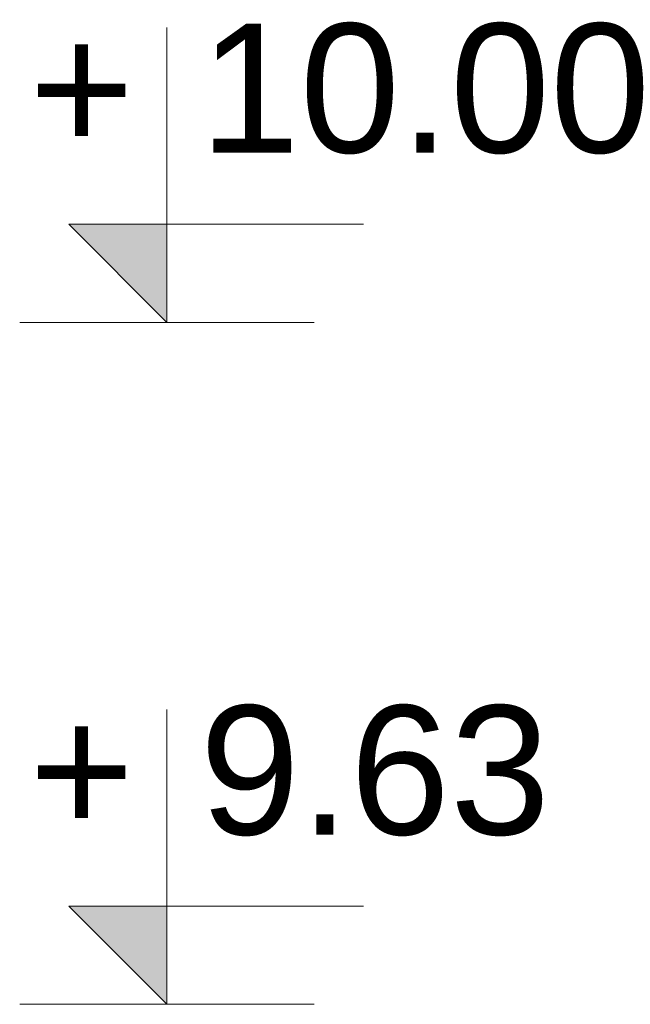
# Model space of a CAD drawing. Extents: x 3922 to 466978, y -142912 to 64503.
# Tile 20 of 62: x 382323 to 382655, y -117010 to -116475. Entities that reach past the tile are written whole.
import ezdxf
from ezdxf.enums import TextEntityAlignment as Align

# ---------------------------------------------------------------- set-up
doc = ezdxf.new("R2010")
doc.units = 0
doc.header["$LTSCALE"] = 10
doc.header["$MEASUREMENT"] = 0
doc.layers.add('RCAD_symbole graficzne', color=7, linetype='Continuous')
doc.styles.add('style1', font='arial.ttf')

msp = doc.modelspace()

# ---------------------------------------------------------------- hatches: boundary and pattern name
at = {"layer": 'RCAD_symbole graficzne'}
for points in [[(382349.52596, -116586.33227), (382402.85929, -116639.66561), (382402.85929, -116586.33227)], [(382349.52596, -116956.33227), (382402.85929, -117009.66561), (382402.85929, -116956.33227)]]:
    msp.add_hatch(color=1, dxfattribs=at).paths.add_polyline_path(points, flags=0)

# ---------------------------------------------------------------- linework, layer by layer
at = {"layer": 'RCAD_symbole graficzne', "color": 1, "lineweight": 0}
for p, q in [((382402.85929, -116639.66561), (382402.85929, -116479.66561)), ((382509.52596, -116586.33227), (382349.52596, -116586.33227)), ((382349.52596, -116586.33227), (382402.85929, -116639.66561)), ((382482.85929, -116639.66561), (382322.85929, -116639.66561)), ((382402.85929, -117009.66561), (382402.85929, -116849.66561)), ((382509.52596, -116956.33227), (382349.52596, -116956.33227)), ((382349.52596, -116956.33227), (382402.85929, -117009.66561)), ((382482.85929, -117009.66561), (382322.85929, -117009.66561))]:
    msp.add_line(p, q, dxfattribs=at)

# ---------------------------------------------------------------- texts
at = {"layer": 'RCAD_symbole graficzne', "color": 2, "style": 'style1'}
for s, p in [('10.00 ', (382420.63707, -116568.5545)), ('9.63 ', (382420.63707, -116938.5545))]:
    msp.add_text(s, height=70, dxfattribs=at).set_placement(p, align=Align.BOTTOM_LEFT)
for p in [(382385.08151, -116568.5545), (382385.08151, -116938.5545)]:
    msp.add_text('+', height=70, dxfattribs=at).set_placement(p, align=Align.BOTTOM_RIGHT)

doc.saveas('drawing.dxf')
